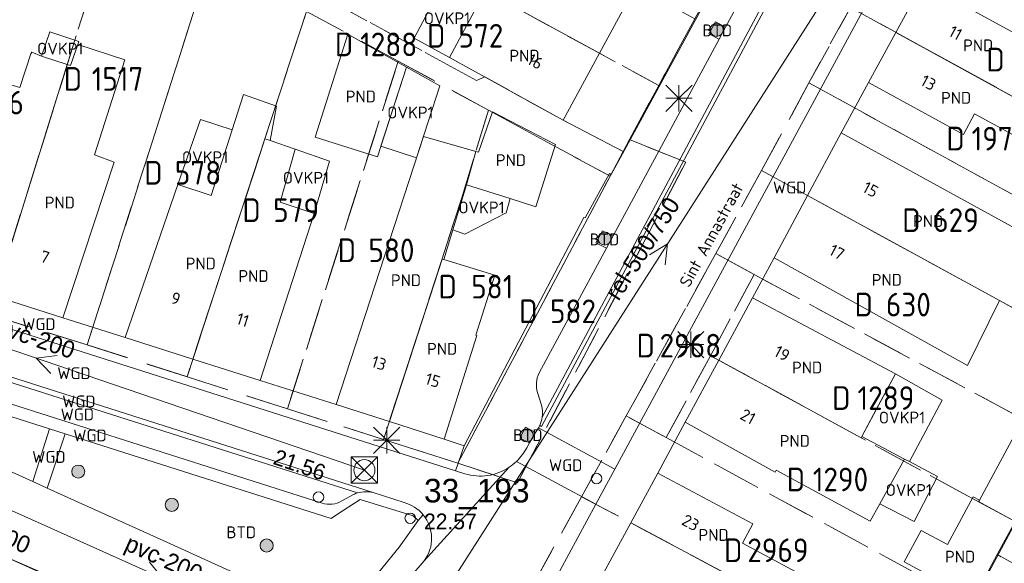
# Model space of a CAD drawing. Header units: metres. Extents: x 207644 to 210135, y 370459 to 373417.
# Tile 221 of 256: x 208072 to 208147, y 372384 to 372426. Entities that reach past the tile are written whole.
import ezdxf
from ezdxf.enums import TextEntityAlignment as Align

# ---------------------------------------------------------------- set-up
doc = ezdxf.new("R2010")
doc.units = ezdxf.units.M
doc.linetypes.add('HIDDEN2', pattern=[4.7625, 3.175, -1.5875])
for name, color, linetype in [('BTD', 7, 'Continuous'), ('combi_kolk', 7, 'Continuous'), ('CON_BxH200x200mm', 7, 'Continuous'), ('CON_BxH300x300mm', 7, 'Continuous'), ('CON_BxH500x750mm', 7, 'Continuous'), ('DMM_BxH200x200mm', 7, 'Continuous'), ('DMM_BxH300x300mm', 7, 'Continuous'), ('DMM_BxH500x750mm', 7, 'Continuous'), ('GB', 1, 'Continuous'), ('GB07', 1, 'Continuous'), ('GB11', 1, 'Continuous'), ('INV_BxH200x200mm', 7, 'Continuous'), ('KAD_perceelnummer', 212, 'Continuous'), ('KAD_sectie', 212, 'Continuous'), ('KAD_Vastgesteld_Perceel', 212, 'Continuous'), ('NAR', 7, 'Continuous'), ('NLV_inspectieput', 7, 'Continuous'), ('NNR_inspectieput', 7, 'Continuous'), ('NOD_inspectieput', 7, 'Continuous'), ('ORL', 7, 'Continuous'), ('OVKP1', 7, 'Continuous'), ('PIJL', 7, 'Continuous'), ('PND', 7, 'Continuous'), ('trottoirkolk', 7, 'Continuous'), ('WGD', 7, 'Continuous')]:
    doc.layers.add(name, color=color, linetype=linetype)
for name, color, linetype, lineweight in [('GMV', 7, 'Continuous', 25), ('GP1', 7, 'Continuous', 30), ('Q21_lantaarnpaal', 1, 'Continuous', 0), ('Q26_boom', 72, 'Continuous', 0), ('Q28_rioolput', 153, 'Continuous', 0)]:
    doc.layers.add(name, color=color, linetype=linetype, lineweight=lineweight)
doc.styles.add('ISO', font='isocpeur.ttf', dxfattribs={"height": 1})
doc.styles.add('ISOCP', font='ISOCP.shx', dxfattribs={"height": 1.8})

# ---------------------------------------------------------------- blocks, each defined once
blk = doc.blocks.new('ACMAP_ANN_TEMPLATE_Vastgesteld_Perceelnummer')
at = {"layer": 'KAD_perceelnummer', "style": 'ISOCP'}
blk.add_attdef('Perceelnummer', text='', height=1.8, dxfattribs=at).set_placement((0, 0), align=Align.MIDDLE)
at = {"layer": 'KAD_sectie', "style": 'ISOCP'}
blk.add_attdef('sectie', text='', height=1.8, dxfattribs=at).set_placement((-2.7, 0), align=Align.MIDDLE_RIGHT)
blk = doc.blocks.new('Q26')
blk.add_hatch(color=256).paths.add_polyline_path([(-0.452, -0.01, 1), (0.548, -0.01, 1)])
blk.add_circle((0.048, -0.01), 0.5)
blk = doc.blocks.new('Q28')
at = {"linetype": 'Continuous'}
for p, q in [((-1, -1), (1, 1)), ((-1, 1), (1, -1))]:
    blk.add_line(p, q, dxfattribs=at)
blk.add_lwpolyline([(1, 1), (1, -1), (-1, -1), (-1, 1)], close=True)
blk = doc.blocks.new('Q21')
for p, q in [((-1, 1), (0, 0)), ((0, 1), (0, 0)), ((0, 0), (1, 1)), ((-1, 0), (0, 0)), ((-1, -1), (0, 0)), ((0, 0), (1, 0)), ((0, 0), (0, -1)), ((0, 0), (1, -1))]:
    blk.add_line(p, q)

msp = doc.modelspace()

# ---------------------------------------------------------------- linework, layer by layer
at = {"layer": 'combi_kolk', "color": 253, "lineweight": 13}
for centre in [(208094.42, 372389.36), (208101.4, 372387.75)]:
    msp.add_circle(centre, 0.4, dxfattribs=at)
at = {"layer": 'CON_BxH200x200mm', "color": 253, "linetype": 'Continuous', "lineweight": 13}
for points in [[(208047.95, 372408.45), (208097.91, 372391.41)], [(208099.78, 372375.45), (208065.38, 372390.89)]]:
    msp.add_lwpolyline(points, dxfattribs=at)
at = {"layer": 'CON_BxH300x300mm', "color": 253, "linetype": 'Continuous', "lineweight": 13}
msp.add_lwpolyline([(208087.886, 372377.277), (208051.656, 372393.086)], dxfattribs=at)
at = {"layer": 'CON_BxH500x750mm', "color": 253, "linetype": 'Continuous', "lineweight": 13}
msp.add_lwpolyline([(208099.78, 372375.45), (208142.18, 372441.83)], dxfattribs=at)
at = {"layer": 'GB', "color": 253, "linetype": 'Continuous', "lineweight": 13}
for points in [[(208118.543, 372428.217), (208115.798, 372423.146)], [(208138.359, 372424.733), (208140.412, 372428.507)], [(208147.612, 372424.541), (208140.412, 372428.507)], [(208106.65, 372427.032), (208104.391, 372422.822)], [(208138.359, 372424.733), (208136.283, 372420.916)], [(208075.302, 372422.292), (208073.349, 372422.928)], [(208104.391, 372422.822), (208113.033, 372418.039)], [(208113.033, 372418.039), (208115.798, 372423.146)], [(208075.302, 372422.292), (208075.555, 372422.21)], [(208143.511, 372416.971), (208136.283, 372420.916)], [(208088.715, 372420.014), (208087.854, 372417.32)], [(208107.67, 372418.682), (208112.452, 372416.194)], [(208144.341, 372418.525), (208143.511, 372416.971)], [(208148.388, 372416.316), (208144.341, 372418.525)], [(208087.854, 372417.32), (208086.256, 372412.32)], [(208102.398, 372416.795), (208095.761, 372396.397)], [(208131.638, 372412.307), (208134.204, 372417.084)], [(208145.103, 372411.091), (208134.204, 372417.084)], [(208112.452, 372416.194), (208110.947, 372411.461)], [(208074.969, 372403.013), (208078.866, 372414.859)], [(208083.72, 372413.144), (208079.7, 372401.509)], [(208104.642, 372409.696), (208105.671, 372413.138)], [(208105.671, 372413.138), (208108.997, 372412.081)], [(208110.947, 372411.461), (208108.997, 372412.081)], [(208131.638, 372412.307), (208129.094, 372407.573)], [(208094.088, 372410.951), (208089.989, 372398.231)], [(208103.965, 372407.435), (208104.642, 372409.696)], [(208103.965, 372407.435), (208107.844, 372406.258)], [(208129.094, 372407.573), (208143.807, 372399.371)], [(208107.844, 372406.258), (208106.402, 372401.68)], [(208069.797, 372404.65), (208074.969, 372403.013)], [(208124.871, 372399.782), (208127.442, 372404.54)], [(208127.442, 372404.54), (208138.331, 372398.746)], [(208106.469, 372401.659), (208103.985, 372393.778)], [(208106.402, 372401.68), (208106.469, 372401.659)], [(208079.7, 372401.509), (208084.857, 372399.866)], [(208084.857, 372399.866), (208089.989, 372398.231)], [(208124.871, 372399.782), (208122.316, 372395.054)], [(208135.767, 372393.981), (208138.331, 372398.746)], [(208099.811, 372395.107), (208095.761, 372396.397)], [(208099.811, 372395.107), (208103.985, 372393.778)], [(208122.316, 372395.054), (208129.169, 372391.263)], [(208120.233, 372391.192), (208118.182, 372387.399)], [(208127.482, 372387.315), (208120.233, 372391.192)], [(208129.169, 372391.263), (208129.254, 372391.422)], [(208129.254, 372391.422), (208136.408, 372387.518)], [(208118.182, 372387.399), (208116.137, 372383.618)], [(208126.694, 372385.843), (208127.482, 372387.315)], [(208130.786, 372383.654), (208126.694, 372385.843)]]:
    msp.add_lwpolyline(points, dxfattribs=at)
at = {"layer": 'GB07', "color": 253, "linetype": 'Continuous', "lineweight": 13}
for points in [[(208110.013, 372426.287), (208115.798, 372423.146)], [(208149.598, 372418.569), (208138.359, 372424.733)], [(208069.797, 372404.65), (208075.302, 372422.292)], [(208090.344, 372416.641), (208084.857, 372399.866)], [(208090.744, 372416.501), (208090.344, 372416.641)], [(208105.671, 372413.138), (208106.392, 372415.672)], [(208131.638, 372412.307), (208146.241, 372404.317)], [(208099.811, 372395.107), (208103.831, 372407.476)], [(208103.831, 372407.476), (208103.965, 372407.435)], [(208135.711, 372393.877), (208124.871, 372399.782)], [(208135.767, 372393.981), (208135.711, 372393.877)], [(208144.71, 372389.135), (208144.643, 372389.011)], [(208144.643, 372389.011), (208147.494, 372387.468)], [(208129.55, 372381.344), (208118.182, 372387.399)]]:
    msp.add_lwpolyline(points, dxfattribs=at)
at = {"layer": 'GB11', "color": 253, "linetype": 'Continuous', "lineweight": 13}
for points in [[(208096.641, 372424.606), (208094.158, 372416.757)], [(208101.119, 372422.085), (208096.641, 372424.606)], [(208076.101, 372423.798), (208075.555, 372422.21)], [(208079.672, 372422.638), (208076.101, 372423.798)], [(208072.52, 372423.099), (208071.695, 372420.537)], [(208072.602, 372423.227), (208072.52, 372423.099)], [(208073.349, 372422.928), (208072.602, 372423.227)], [(208077.382, 372415.408), (208079.672, 372422.638)], [(208098.909, 372415.268), (208101.119, 372422.085)], [(208071.695, 372420.537), (208068.352, 372421.526)], [(208091.22, 372419.12), (208088.715, 372420.014)], [(208090.744, 372416.501), (208091.22, 372419.12)], [(208106.597, 372415.614), (208107.67, 372418.682)], [(208094.158, 372416.757), (208098.909, 372415.268)], [(208106.392, 372415.672), (208102.398, 372416.795)], [(208090.744, 372416.501), (208092.633, 372415.842)], [(208092.633, 372415.842), (208091.507, 372411.806)], [(208078.866, 372414.859), (208077.382, 372415.408)], [(208106.392, 372415.672), (208106.597, 372415.614)], [(208086.256, 372412.32), (208083.72, 372413.144)], [(208091.507, 372411.806), (208094.088, 372410.951)], [(208149.984, 372408.398), (208145.103, 372411.091)], [(208143.807, 372399.371), (208146.241, 372404.317)], [(208146.241, 372404.317), (208147.387, 372403.69)], [(208144.71, 372389.135), (208148.036, 372395.293)], [(208135.767, 372393.981), (208139.013, 372392.258)], [(208137.142, 372388.853), (208139.013, 372392.258)], [(208136.408, 372387.518), (208137.142, 372388.853)], [(208144.249, 372389.383), (208142.284, 372385.744)], [(208144.71, 372389.135), (208144.249, 372389.383)], [(208144.304, 372381.561), (208147.494, 372387.468)], [(208140.283, 372386.824), (208138.99, 372384.431)], [(208142.284, 372385.744), (208140.283, 372386.824)], [(208138.99, 372384.431), (208144.304, 372381.561)]]:
    msp.add_lwpolyline(points, dxfattribs=at)
at = {"layer": 'GMV', "color": 253, "linetype": 'Continuous', "lineweight": 13}
for points in [[(208111.396, 372394.741), (208142.896, 372453.669)], [(208111.437, 372395.457), (208142.625, 372453.797)], [(208117.558, 372415.495), (208137.338, 372451.825)], [(208147.368, 372447.674), (208116.962, 372391.485)], [(208125.401, 372425.123), (208130.529, 372434.627)], [(208124.125, 372424.622), (208124.63, 372425.537)], [(208124.63, 372425.537), (208125.401, 372425.123)], [(208124.917, 372424.227), (208125.401, 372425.123)], [(208116.836, 372409.248), (208124.917, 372424.227)], [(208124.917, 372424.227), (208124.125, 372424.622)], [(208134.204, 372417.084), (208136.283, 372420.916)], [(208116.702, 372413.923), (208117.558, 372415.495)], [(208114.705, 372410.622), (208116.569, 372413.979)], [(208116.569, 372413.979), (208116.702, 372413.923)], [(208105.502, 372393.274), (208114.604, 372410.64)], [(208114.604, 372410.64), (208114.705, 372410.622)], [(208104.843, 372391.366), (208045.688, 372410.205)], [(208115.521, 372408.708), (208116.026, 372409.638)], [(208116.026, 372409.638), (208116.836, 372409.248)], [(208116.33, 372408.311), (208116.836, 372409.248)], [(208116.33, 372408.311), (208115.521, 372408.708)], [(208111.206, 372398.813), (208116.33, 372408.311)], [(208127.442, 372404.54), (208129.094, 372407.573)], [(208053.795, 372403.985), (208098.58, 372389.718)], [(208054.739, 372403.266), (208097.397, 372389.677)], [(208079.7, 372401.509), (208074.969, 372403.013)], [(208080.638, 372380.273), (208033.295, 372401.697)], [(208094.687, 372388.908), (208056.461, 372401.073)], [(208073.945, 372394.565), (208056.164, 372400.223)], [(208089.989, 372398.231), (208095.761, 372396.397)], [(208111.396, 372396.357), (208111.087, 372397.31)], [(208072.674, 372390.539), (208061.25, 372395.705)], [(208122.316, 372395.054), (208120.233, 372391.192)], [(208072.674, 372390.539), (208073.945, 372394.565)], [(208075.131, 372394.187), (208073.784, 372390.037)], [(208075.131, 372394.187), (208073.945, 372394.565)], [(208095.387, 372387.739), (208075.131, 372394.187)], [(208110.169, 372394.685), (208109.744, 372393.839)], [(208110.94, 372394.273), (208110.169, 372394.685)], [(208110.94, 372394.273), (208110.484, 372393.495)], [(208110.94, 372394.273), (208111.149, 372394.631)], [(208111.149, 372394.631), (208111.252, 372394.806)], [(208116.962, 372391.485), (208111.149, 372394.631)], [(208111.252, 372394.806), (208111.396, 372394.741)], [(208103.985, 372393.778), (208105.502, 372393.274)], [(208109.744, 372393.839), (208110.484, 372393.495)], [(208110.266, 372393.122), (208110.484, 372393.495)], [(208105.502, 372393.274), (208104.843, 372391.366)], [(208115.518, 372388.818), (208109.49, 372392.081)], [(208108.929, 372391.644), (208102.455, 372384.518)], [(208105.556, 372391.139), (208104.843, 372391.366)], [(208115.518, 372388.818), (208116.962, 372391.485)], [(208073.784, 372390.037), (208072.674, 372390.539)], [(208073.784, 372390.037), (208083.163, 372385.795)], [(208098.58, 372389.718), (208100.931, 372388.951)], [(208097.6, 372389.176), (208095.8, 372388.007)], [(208097.085, 372389.56), (208096.199, 372389.071)], [(208101.625, 372387.934), (208097.6, 372389.176)], [(208112.088, 372382.479), (208115.518, 372388.818)], [(208095.8, 372388.007), (208095.387, 372387.739)], [(208101.993, 372387.567), (208100.568, 372385.543)], [(208101.993, 372387.567), (208101.625, 372387.934)], [(208101.993, 372387.567), (208102.387, 372388.014)], [(208083.163, 372385.795), (208095.348, 372380.256)], [(208100.568, 372385.543), (208096.049, 372380.002)], [(208102.455, 372384.518), (208101.523, 372383.409)]]:
    msp.add_lwpolyline(points, dxfattribs=at)
for points in [[(208111.087, 372397.31, -0.189644), (208111.206, 372398.813)], [(208111.437, 372395.457, 0.092233), (208111.396, 372396.357)], [(208111.252, 372394.806, 0.06921), (208111.437, 372395.457)], [(208109.49, 372392.081, 0.086414), (208110.266, 372393.122)], [(208108.929, 372391.644, 0.048101), (208109.49, 372392.081)], [(208108.929, 372391.644, -0.229808), (208105.556, 372391.139)], [(208097.397, 372389.677, 0.035125), (208097.085, 372389.56)], [(208098.58, 372389.718, 0.127635), (208097.397, 372389.677)], [(208096.199, 372389.071, -0.221553), (208094.687, 372388.908)], [(208102.387, 372388.014, 0.157477), (208100.931, 372388.951)], [(208102.455, 372384.518, 0.346684), (208102.387, 372388.014)]]:
    msp.add_lwpolyline(points, format="xyb", dxfattribs=at)
at = {"layer": 'GP1', "color": 253, "linetype": 'Continuous', "lineweight": 13}
for points in [[(208103.944, 372428.523), (208101.703, 372424.298), (208104.391, 372422.822)], [(208073.349, 372422.928), (208073.987, 372424.785)], [(208073.987, 372424.785), (208076.181, 372424.031)], [(208076.181, 372424.031), (208075.555, 372422.21)], [(208101.119, 372422.085), (208099.169, 372416.071)], [(208103.655, 372420.657), (208101.119, 372422.085)], [(208101.877, 372415.193), (208103.655, 372420.657)], [(208085.43, 372418.095), (208083.72, 372413.144)], [(208087.854, 372417.32), (208085.43, 372418.095)], [(208092.633, 372415.842), (208095.244, 372414.931), (208094.088, 372410.951)], [(208099.169, 372416.071), (208101.877, 372415.193)], [(208108.695, 372411.009), (208108.997, 372412.081)], [(208105.564, 372409.382), (208108.695, 372411.009)], [(208104.642, 372409.696), (208105.564, 372409.382)], [(208136.89, 372396.068), (208138.331, 372398.746)], [(208138.331, 372398.746), (208141.878, 372396.726)], [(208141.878, 372396.726), (208139.385, 372392.061)], [(208135.767, 372393.981), (208136.89, 372396.068)], [(208139.013, 372392.258), (208139.385, 372392.061)], [(208141.533, 372390.92), (208139.385, 372392.061)], [(208139.744, 372387.497), (208141.533, 372390.92)], [(208137.142, 372388.853), (208139.744, 372387.497)]]:
    msp.add_lwpolyline(points, dxfattribs=at)
at = {"layer": 'KAD_Vastgesteld_Perceel', "color": 253, "linetype": 'HIDDEN2', "lineweight": 13}
for points in [[(208069.363, 372403.26), (208076.823, 372400.945), (208084.416, 372398.519), (208092.057, 372396.067), (208099.37, 372393.749), (208105.027, 372391.955), (208109.558, 372390.442), (208122.373, 372414.85), (208118.081, 372416.57), (208120.313, 372420.694), (208123.053, 372425.758), (208125.828, 372430.885), (208128.63, 372436.062), (208131.334, 372441.057), (208134.167, 372446.292), (208136.863, 372451.274), (208137.212, 372451.918), (208140.58, 372458.431), (208140.687, 372458.637), (208141.175, 372459.87), (208141.19, 372459.908), (208144.561, 372468.3)], [(208148.068, 372450.11), (208138.339, 372432.908), (208134.892, 372426.635), (208131.743, 372420.882), (208128.131, 372414.226), (208124.651, 372407.894), (208117.835, 372395.54), (208114.443, 372389.391), (208110.804, 372382.794), (208114.529, 372380.645), (208099.689, 372369.242), (208098.223, 372366.042), (208094.051, 372356.935), (208092.957, 372354.636), (208090.233, 372348.677), (208087.649, 372343.022), (208086.521, 372340.578)]]:
    msp.add_lwpolyline(points, dxfattribs=at)
for points in [[(208088.574, 372437.74), (208085.975, 372429.577), (208076.823, 372400.945), (208069.363, 372403.26), (208078.506, 372432.56), (208081.297, 372441.427), (208088.574, 372437.74)], [(208097.318, 372433.274), (208096.198, 372433.862), (208098.903, 372438.674), (208100.051, 372438.071), (208112.74, 372431.381), (208123.053, 372425.758), (208120.313, 372420.694), (208110.013, 372426.287), (208108.717, 372427), (208109.316, 372428.118), (208106.783, 372429.511), (208105.726, 372427.541), (208103.487, 372428.764), (208104.013, 372429.755), (208097.318, 372433.274)], [(208071.35, 372435.512), (208078.506, 372432.56), (208069.363, 372403.26), (208061.663, 372405.622), (208071.35, 372435.512)], [(208096.198, 372433.862), (208097.318, 372433.274), (208094.177, 372427.753), (208106.452, 372421.061), (208107.072, 372421.342), (208113.033, 372418.039), (208117.606, 372415.673), (208116.603, 372413.78), (208107.346, 372418.806), (208100.493, 372422.544), (208093.512, 372426.326), (208092.325, 372426.967), (208096.198, 372433.862)], [(208120.313, 372420.694), (208118.081, 372416.57), (208117.606, 372415.673), (208113.033, 372418.039), (208107.072, 372421.342), (208106.452, 372421.061), (208094.177, 372427.753), (208097.318, 372433.274), (208104.013, 372429.755), (208103.487, 372428.764), (208105.726, 372427.541), (208106.783, 372429.511), (208109.316, 372428.118), (208108.717, 372427), (208110.013, 372426.287), (208120.313, 372420.694)], [(208163.425, 372417.179), (208160.838, 372412.405), (208134.892, 372426.635), (208138.339, 372432.908), (208164.089, 372418.402), (208163.425, 372417.179)], [(208092.325, 372426.967), (208093.512, 372426.326), (208084.416, 372398.519), (208076.823, 372400.945), (208085.975, 372429.577), (208092.325, 372426.967)], [(208093.512, 372426.326), (208100.493, 372422.544), (208092.057, 372396.067), (208084.416, 372398.519), (208093.512, 372426.326)], [(208159.795, 372410.476), (208157.73, 372406.655), (208131.743, 372420.882), (208134.892, 372426.635), (208160.838, 372412.405), (208159.795, 372410.476)], [(208092.057, 372396.067), (208100.493, 372422.544), (208107.346, 372418.806), (208105.29, 372412.055), (208103.801, 372407.413), (208099.37, 372393.749), (208092.057, 372396.067)], [(208156.859, 372405.043), (208154.137, 372399.998), (208128.131, 372414.226), (208131.743, 372420.882), (208157.73, 372406.655), (208156.859, 372405.043)], [(208116.603, 372413.78), (208105.027, 372391.955), (208099.37, 372393.749), (208103.801, 372407.413), (208105.29, 372412.055), (208107.346, 372418.806), (208116.603, 372413.78)], [(208116.603, 372413.78), (208117.606, 372415.673), (208118.081, 372416.57), (208122.373, 372414.85), (208109.558, 372390.442), (208105.027, 372391.955), (208116.603, 372413.78)], [(208153.791, 372399.358), (208150.797, 372393.802), (208147.788, 372395.428), (208127.58, 372406.295), (208124.651, 372407.894), (208128.131, 372414.226), (208154.137, 372399.998), (208153.791, 372399.358)], [(208117.835, 372395.54), (208124.651, 372407.894), (208127.58, 372406.295), (208124.243, 372400.124), (208120.882, 372393.885), (208117.835, 372395.54)], [(208147.426, 372387.509), (208144.418, 372389.133), (208124.243, 372400.124), (208127.58, 372406.295), (208147.788, 372395.428), (208150.797, 372393.802), (208149.941, 372392.205), (208147.426, 372387.509)], [(208120.882, 372393.885), (208124.243, 372400.124), (208144.418, 372389.133), (208147.426, 372387.509), (208146.072, 372384.983), (208144.087, 372381.279), (208120.882, 372393.885)], [(208117.835, 372395.54), (208120.882, 372393.885), (208144.087, 372381.279), (208143.04, 372379.325), (208140.77, 372375.087), (208137.568, 372376.821), (208137.616, 372376.909), (208129.55, 372381.344), (208114.443, 372389.391), (208117.835, 372395.54)], [(208175.599, 372368.765), (208146.072, 372384.983), (208147.426, 372387.509), (208149.941, 372392.205), (208179.513, 372375.958), (208175.599, 372368.765)], [(208114.443, 372389.391), (208129.55, 372381.344), (208137.616, 372376.909), (208137.568, 372376.821), (208140.77, 372375.087), (208140.066, 372373.772), (208137, 372368.048), (208114.529, 372380.645), (208110.804, 372382.794), (208114.443, 372389.391)], [(208172.522, 372363.11), (208143.04, 372379.325), (208144.087, 372381.279), (208146.072, 372384.983), (208175.599, 372368.765), (208172.522, 372363.11)]]:
    msp.add_lwpolyline(points, close=True, dxfattribs=at)
at = {"layer": 'NOD_inspectieput', "color": 253, "lineweight": 13}
msp.add_circle((208097.91, 372391.41), 0.8, dxfattribs=at)
at = {"layer": 'PIJL', "color": 253, "lineweight": 13}
for points in [[(208119.6, 372407.81), (208120.98, 372408.64), (208120.81, 372407.04)], [(208074.53, 372400.15), (208072.93, 372399.93), (208074.06, 372398.78)], [(208081.56, 372384.42), (208082.58, 372383.17), (208080.97, 372383.1)]]:
    msp.add_lwpolyline(points, dxfattribs=at)
at = {"layer": 'trottoirkolk', "color": 253, "lineweight": 13}
msp.add_circle((208115.58, 372390.77), 0.4, dxfattribs=at)

# ---------------------------------------------------------------- block references
at = {"layer": 'KAD_Vastgesteld_Perceel', "color": 253, "linetype": 'HIDDEN2', "lineweight": 13}
ref = msp.add_blockref('ACMAP_ANN_TEMPLATE_Vastgesteld_Perceelnummer', (208106.773, 372424.474), dxfattribs=at)
ref.add_attrib('Perceelnummer', '572', dxfattribs={"layer": 'KAD_perceelnummer', "lineweight": 13, "height": 1.8, "style": 'ISOCP'}).set_placement((208106.773, 372424.474), align=Align.MIDDLE)
ref.add_attrib('sectie', 'D', dxfattribs={"layer": 'KAD_sectie', "lineweight": 13, "height": 1.8, "style": 'ISOCP'}).set_placement((208104.073, 372424.474), align=Align.MIDDLE_RIGHT)
ref = msp.add_blockref('ACMAP_ANN_TEMPLATE_Vastgesteld_Perceelnummer', (208099.763, 372423.821), dxfattribs=at)
ref.add_attrib('Perceelnummer', '1288', dxfattribs={"layer": 'KAD_perceelnummer', "lineweight": 13, "height": 1.8, "style": 'ISOCP'}).set_placement((208099.763, 372423.821), align=Align.MIDDLE)
ref.add_attrib('sectie', 'D', dxfattribs={"layer": 'KAD_sectie', "lineweight": 13, "height": 1.8, "style": 'ISOCP'}).set_placement((208097.063, 372423.821), align=Align.MIDDLE_RIGHT)
ref = msp.add_blockref('ACMAP_ANN_TEMPLATE_Vastgesteld_Perceelnummer', (208149.341, 372422.657), dxfattribs=at)
ref.add_attrib('Perceelnummer', '1973', dxfattribs={"layer": 'KAD_perceelnummer', "lineweight": 13, "height": 1.8, "style": 'ISOCP'}).set_placement((208149.341, 372422.657), align=Align.MIDDLE)
ref.add_attrib('sectie', 'D', dxfattribs={"layer": 'KAD_sectie', "lineweight": 13, "height": 1.8, "style": 'ISOCP'}).set_placement((208146.641, 372422.657), align=Align.MIDDLE_RIGHT)
ref = msp.add_blockref('ACMAP_ANN_TEMPLATE_Vastgesteld_Perceelnummer', (208079.125, 372421.186), dxfattribs=at)
ref.add_attrib('Perceelnummer', '1517', dxfattribs={"layer": 'KAD_perceelnummer', "lineweight": 13, "height": 1.8, "style": 'ISOCP'}).set_placement((208079.125, 372421.186), align=Align.MIDDLE)
ref.add_attrib('sectie', 'D', dxfattribs={"layer": 'KAD_sectie', "lineweight": 13, "height": 1.8, "style": 'ISOCP'}).set_placement((208076.425, 372421.186), align=Align.MIDDLE_RIGHT)
ref = msp.add_blockref('ACMAP_ANN_TEMPLATE_Vastgesteld_Perceelnummer', (208070.259, 372419.386), dxfattribs=at)
ref.add_attrib('Perceelnummer', '576', dxfattribs={"layer": 'KAD_perceelnummer', "lineweight": 13, "height": 1.8, "style": 'ISOCP'}).set_placement((208070.259, 372419.386), align=Align.MIDDLE)
ref.add_attrib('sectie', 'D', dxfattribs={"layer": 'KAD_sectie', "lineweight": 13, "height": 1.8, "style": 'ISOCP'}).set_placement((208067.559, 372419.386), align=Align.MIDDLE_RIGHT)
ref = msp.add_blockref('ACMAP_ANN_TEMPLATE_Vastgesteld_Perceelnummer', (208146.295, 372416.645), dxfattribs=at)
ref.add_attrib('Perceelnummer', '1974', dxfattribs={"layer": 'KAD_perceelnummer', "lineweight": 13, "height": 1.8, "style": 'ISOCP'}).set_placement((208146.295, 372416.645), align=Align.MIDDLE)
ref.add_attrib('sectie', 'D', dxfattribs={"layer": 'KAD_sectie', "lineweight": 13, "height": 1.8, "style": 'ISOCP'}).set_placement((208143.595, 372416.645), align=Align.MIDDLE_RIGHT)
ref = msp.add_blockref('ACMAP_ANN_TEMPLATE_Vastgesteld_Perceelnummer', (208085.253, 372414.048), dxfattribs=at)
ref.add_attrib('Perceelnummer', '578', dxfattribs={"layer": 'KAD_perceelnummer', "lineweight": 13, "height": 1.8, "style": 'ISOCP'}).set_placement((208085.253, 372414.048), align=Align.MIDDLE)
ref.add_attrib('sectie', 'D', dxfattribs={"layer": 'KAD_sectie', "lineweight": 13, "height": 1.8, "style": 'ISOCP'}).set_placement((208082.553, 372414.048), align=Align.MIDDLE_RIGHT)
ref = msp.add_blockref('ACMAP_ANN_TEMPLATE_Vastgesteld_Perceelnummer', (208092.72, 372411.197), dxfattribs=at)
ref.add_attrib('Perceelnummer', '579', dxfattribs={"layer": 'KAD_perceelnummer', "lineweight": 13, "height": 1.8, "style": 'ISOCP'}).set_placement((208092.72, 372411.197), align=Align.MIDDLE)
ref.add_attrib('sectie', 'D', dxfattribs={"layer": 'KAD_sectie', "lineweight": 13, "height": 1.8, "style": 'ISOCP'}).set_placement((208090.02, 372411.197), align=Align.MIDDLE_RIGHT)
ref = msp.add_blockref('ACMAP_ANN_TEMPLATE_Vastgesteld_Perceelnummer', (208142.934, 372410.44), dxfattribs=at)
ref.add_attrib('Perceelnummer', '629', dxfattribs={"layer": 'KAD_perceelnummer', "lineweight": 13, "height": 1.8, "style": 'ISOCP'}).set_placement((208142.934, 372410.44), align=Align.MIDDLE)
ref.add_attrib('sectie', 'D', dxfattribs={"layer": 'KAD_sectie', "lineweight": 13, "height": 1.8, "style": 'ISOCP'}).set_placement((208140.234, 372410.44), align=Align.MIDDLE_RIGHT)
ref = msp.add_blockref('ACMAP_ANN_TEMPLATE_Vastgesteld_Perceelnummer', (208099.971, 372408.146), dxfattribs=at)
ref.add_attrib('Perceelnummer', '580', dxfattribs={"layer": 'KAD_perceelnummer', "lineweight": 13, "height": 1.8, "style": 'ISOCP'}).set_placement((208099.971, 372408.146), align=Align.MIDDLE)
ref.add_attrib('sectie', 'D', dxfattribs={"layer": 'KAD_sectie', "lineweight": 13, "height": 1.8, "style": 'ISOCP'}).set_placement((208097.271, 372408.146), align=Align.MIDDLE_RIGHT)
ref = msp.add_blockref('ACMAP_ANN_TEMPLATE_Vastgesteld_Perceelnummer', (208107.645, 372405.381), dxfattribs=at)
ref.add_attrib('Perceelnummer', '581', dxfattribs={"layer": 'KAD_perceelnummer', "lineweight": 13, "height": 1.8, "style": 'ISOCP'}).set_placement((208107.645, 372405.381), align=Align.MIDDLE)
ref.add_attrib('sectie', 'D', dxfattribs={"layer": 'KAD_sectie', "lineweight": 13, "height": 1.8, "style": 'ISOCP'}).set_placement((208104.945, 372405.381), align=Align.MIDDLE_RIGHT)
ref = msp.add_blockref('ACMAP_ANN_TEMPLATE_Vastgesteld_Perceelnummer', (208113.785, 372403.506), dxfattribs=at)
ref.add_attrib('Perceelnummer', '582', dxfattribs={"layer": 'KAD_perceelnummer', "lineweight": 13, "height": 1.8, "style": 'ISOCP'}).set_placement((208113.785, 372403.506), align=Align.MIDDLE)
ref.add_attrib('sectie', 'D', dxfattribs={"layer": 'KAD_sectie', "lineweight": 13, "height": 1.8, "style": 'ISOCP'}).set_placement((208111.085, 372403.506), align=Align.MIDDLE_RIGHT)
ref = msp.add_blockref('ACMAP_ANN_TEMPLATE_Vastgesteld_Perceelnummer', (208139.309, 372404.014), dxfattribs=at)
ref.add_attrib('Perceelnummer', '630', dxfattribs={"layer": 'KAD_perceelnummer', "lineweight": 13, "height": 1.8, "style": 'ISOCP'}).set_placement((208139.309, 372404.014), align=Align.MIDDLE)
ref.add_attrib('sectie', 'D', dxfattribs={"layer": 'KAD_sectie', "lineweight": 13, "height": 1.8, "style": 'ISOCP'}).set_placement((208136.609, 372404.014), align=Align.MIDDLE_RIGHT)
ref = msp.add_blockref('ACMAP_ANN_TEMPLATE_Vastgesteld_Perceelnummer', (208122.722, 372400.89), dxfattribs=at)
ref.add_attrib('Perceelnummer', '2968', dxfattribs={"layer": 'KAD_perceelnummer', "lineweight": 13, "height": 1.8, "style": 'ISOCP'}).set_placement((208122.722, 372400.89), align=Align.MIDDLE)
ref.add_attrib('sectie', 'D', dxfattribs={"layer": 'KAD_sectie', "lineweight": 13, "height": 1.8, "style": 'ISOCP'}).set_placement((208120.022, 372400.89), align=Align.MIDDLE_RIGHT)
ref = msp.add_blockref('ACMAP_ANN_TEMPLATE_Vastgesteld_Perceelnummer', (208137.602, 372396.902), dxfattribs=at)
ref.add_attrib('Perceelnummer', '1289', dxfattribs={"layer": 'KAD_perceelnummer', "lineweight": 13, "height": 1.8, "style": 'ISOCP'}).set_placement((208137.602, 372396.902), align=Align.MIDDLE)
ref.add_attrib('sectie', 'D', dxfattribs={"layer": 'KAD_sectie', "lineweight": 13, "height": 1.8, "style": 'ISOCP'}).set_placement((208134.902, 372396.902), align=Align.MIDDLE_RIGHT)
ref = msp.add_blockref('ACMAP_ANN_TEMPLATE_Vastgesteld_Perceelnummer', (208134.141, 372390.702), dxfattribs=at)
ref.add_attrib('Perceelnummer', '1290', dxfattribs={"layer": 'KAD_perceelnummer', "lineweight": 13, "height": 1.8, "style": 'ISOCP'}).set_placement((208134.141, 372390.702), align=Align.MIDDLE)
ref.add_attrib('sectie', 'D', dxfattribs={"layer": 'KAD_sectie', "lineweight": 13, "height": 1.8, "style": 'ISOCP'}).set_placement((208131.441, 372390.702), align=Align.MIDDLE_RIGHT)
ref = msp.add_blockref('ACMAP_ANN_TEMPLATE_Vastgesteld_Perceelnummer', (208129.379, 372385.313), dxfattribs=at)
ref.add_attrib('Perceelnummer', '2969', dxfattribs={"layer": 'KAD_perceelnummer', "lineweight": 13, "height": 1.8, "style": 'ISOCP'}).set_placement((208129.379, 372385.313), align=Align.MIDDLE)
ref.add_attrib('sectie', 'D', dxfattribs={"layer": 'KAD_sectie', "lineweight": 13, "height": 1.8, "style": 'ISOCP'}).set_placement((208126.679, 372385.313), align=Align.MIDDLE_RIGHT)
at = {"layer": 'Q21_lantaarnpaal', "color": 253}
for p in [(208121.844, 372419.721), (208122.754, 372400.963), (208099.608, 372393.686)]:
    msp.add_blockref('Q21', p, dxfattribs=at)
at = {"layer": 'Q26_boom', "color": 253}
for p in [(208124.67, 372424.938), (208116.141, 372409.048), (208110.212, 372394.068), (208076.091, 372391.313), (208083.208, 372388.78), (208090.427, 372385.682)]:
    msp.add_blockref('Q26', p, dxfattribs=at)
at = {"layer": 'Q28_rioolput', "color": 253}
msp.add_blockref('Q28', (208097.91, 372391.414), dxfattribs=at)

# ---------------------------------------------------------------- texts
at = {"layer": 'BTD', "color": 253, "linetype": 'Continuous', "lineweight": 13, "style": 'ISO'}
for p in [(208124.763, 372424.885), (208116.179, 372408.975), (208110.342, 372394.077), (208088.538, 372386.681)]:
    msp.add_text('BTD', height=0.9, dxfattribs=at).set_placement(p, align=Align.MIDDLE_CENTER)
at = {"layer": 'DMM_BxH200x200mm', "color": 253, "lineweight": 13}
for rotation, p in [(341.17, (208069.75, 372401.86)), (335.83, (208079.57, 372385.37))]:
    msp.add_text('pvc-200', height=1.3, rotation=rotation, dxfattribs=at).set_placement(p)
at = {"layer": 'DMM_BxH300x300mm', "color": 253, "lineweight": 13}
msp.add_text('bet-300', height=1.3, rotation=336.43, dxfattribs=at).set_placement((208066.73, 372387.37))
at = {"layer": 'DMM_BxH500x750mm', "color": 253, "lineweight": 13}
msp.add_text('rel-500/750', height=1.3, rotation=57.43, dxfattribs=at).set_placement((208117.25, 372404.23))
at = {"layer": 'INV_BxH200x200mm', "color": 253, "lineweight": 13}
msp.add_text('21.56', height=1.2, rotation=341.17, dxfattribs=at).set_placement((208090.89, 372391.9))
at = {"layer": 'NAR', "color": 253, "linetype": 'Continuous', "lineweight": 13, "style": 'ISO'}
for s, rotation, p in [('11', 331.5, (208142.891, 372424.694)), ('16', 331.6, (208110.908, 372422.516)), ('13', 331.5, (208140.831, 372420.905)), ('15', 331.8, (208136.429, 372412.773)), ('17', 331.7, (208133.868, 372408.007)), ('7', 342.4, (208073.605, 372407.64)), ('9', 342.3, (208083.555, 372404.479)), ('11', 342.3, (208088.659, 372402.853)), ('19', 331.6, (208129.693, 372400.292)), ('13', 342.3, (208099.024, 372399.556)), ('15', 342.3, (208103.118, 372398.252)), ('21', 331.6, (208127.1, 372395.494)), ('23', 331.6, (208122.737, 372387.413))]:
    msp.add_text(s, height=0.9, rotation=rotation, dxfattribs=at).set_placement(p, align=Align.MIDDLE_CENTER)
at = {"layer": 'NLV_inspectieput', "color": 253, "lineweight": 13}
msp.add_text('22.57', height=1.2, dxfattribs=at).set_placement((208102.45, 372386.91))
at = {"layer": 'NNR_inspectieput', "color": 253, "lineweight": 13}
msp.add_text('33_193', height=1.8, dxfattribs=at).set_placement((208102.45, 372388.95))
at = {"layer": 'ORL', "color": 253, "linetype": 'Continuous', "lineweight": 13, "style": 'ISO'}
msp.add_text('Sint Annastraat', height=0.9, rotation=61.6, dxfattribs=at).set_placement((208124.313, 372409.316), align=Align.MIDDLE_CENTER)
at = {"layer": 'OVKP1', "color": 253, "linetype": 'Continuous', "lineweight": 13, "style": 'ISO'}
for p in [(208104.197, 372425.804), (208074.765, 372423.493), (208101.412, 372418.632), (208085.787, 372415.227), (208093.461, 372413.667), (208106.82, 372411.404), (208138.823, 372395.413), (208139.338, 372389.898)]:
    msp.add_text('OVKP1', height=0.9, dxfattribs=at).set_placement(p, align=Align.MIDDLE_CENTER)
at = {"layer": 'PND', "color": 253, "linetype": 'Continuous', "lineweight": 13, "style": 'ISO'}
for p in [(208144.622, 372423.743), (208110.095, 372422.954), (208097.639, 372419.855), (208142.941, 372419.751), (208109.062, 372415.009), (208074.735, 372411.781), (208140.811, 372410.37), (208085.46, 372407.145), (208089.473, 372406.187), (208101.077, 372405.869), (208137.668, 372405.901), (208103.828, 372400.648), (208131.601, 372399.222), (208130.665, 372393.639), (208124.484, 372386.48), (208143.242, 372384.827)]:
    msp.add_text('PND', height=0.9, dxfattribs=at).set_placement(p, align=Align.MIDDLE_CENTER)
at = {"layer": 'WGD', "color": 253, "linetype": 'Continuous', "lineweight": 13, "style": 'ISO'}
for p in [(208130.273, 372412.925), (208073.143, 372402.526), (208075.813, 372398.791), (208076.188, 372396.642), (208076.068, 372395.653), (208077.03, 372394.055), (208073.903, 372392.418), (208113.226, 372391.783)]:
    msp.add_text('WGD', height=0.9, dxfattribs=at).set_placement(p, align=Align.MIDDLE_CENTER)

doc.saveas('drawing.dxf')
